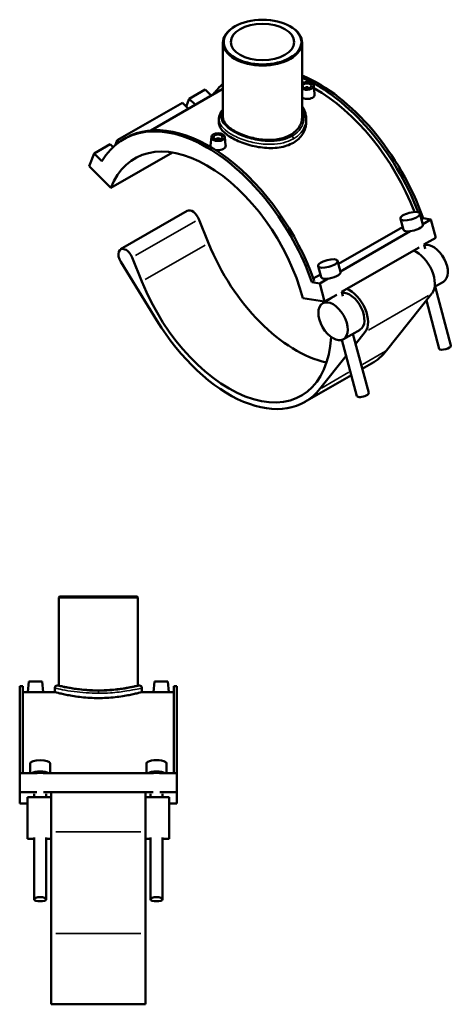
# Model space of a CAD drawing. Header units: inches. Extents: x -0.9 to 58.2, y -1.4 to 53.5.
# Tile 6 of 6: x 39.2 to 58.2, y 10.1 to 53.5. Entities that reach past the tile are written whole.
import ezdxf

# ---------------------------------------------------------------- set-up
doc = ezdxf.new("R2010")
doc.units = ezdxf.units.IN
doc.header["$MEASUREMENT"] = 0
doc.layers.add('Visible (ANSI)', color=7, linetype='Continuous', lineweight=50)
doc.layers.add('Visible Narrow (ANSI)', color=7, linetype='Continuous', lineweight=35)

msp = doc.modelspace()

# ---------------------------------------------------------------- linework, layer by layer
at = {"layer": 'Visible (ANSI)'}
for p, q in [((48.664, 53.203), (48.64, 53.189)), ((51.094, 53.203), (51.118, 53.189)), ((48.133, 52.48), (48.133, 49.214)), ((51.625, 52.48), (51.625, 49.214)), ((48.133, 50.445), (44.951, 48.613)), ((47.358, 50.415), (46.653, 50.009)), ((47.358, 50.415), (47.622, 50.151)), ((51.76, 50.476), (51.76, 50.469)), ((51.918, 50.476), (51.918, 50.469)), ((52.134, 50.583), (52.174, 50.205)), ((46.52, 49.662), (46.653, 50.009)), ((46.653, 50.009), (46.918, 49.745)), ((46.348, 49.833), (43.468, 48.175)), ((46.612, 49.569), (46.348, 49.833)), ((47.958, 49.12), (47.958, 48.96)), ((51.8, 49.12), (51.8, 48.96)), ((43.864, 48.281), (43.766, 48.224)), ((47.624, 48.326), (47.584, 47.946)), ((47.84, 48.211), (47.84, 48.219)), ((47.998, 48.211), (47.998, 48.219)), ((48.214, 48.326), (48.254, 47.947)), ((43.162, 47.999), (42.458, 47.593)), ((43.292, 47.87), (43.162, 47.999)), ((43.382, 47.951), (43.468, 48.175)), ((43.468, 48.175), (43.555, 48.088)), ((42.242, 47.032), (42.458, 47.593)), ((42.458, 47.593), (42.803, 47.249)), ((43.199, 46.079), (45.906, 47.638)), ((42.242, 47.032), (43.199, 46.079)), ((46.563, 45.062), (43.623, 43.369)), ((56.816, 44.946), (56.945, 44.46)), ((56.955, 44.743), (56.881, 44.7)), ((57.301, 44.689), (56.955, 44.743)), ((47.073, 44.697), (47.5, 43.637)), ((53.226, 42.72), (56.053, 44.348)), ((55.954, 44.716), (56.084, 44.231)), ((57.301, 44.689), (56.939, 44.481)), ((57.516, 43.88), (57.301, 44.689)), ((56.391, 44.166), (53.313, 42.393)), ((57.516, 43.88), (56.982, 43.573)), ((56.776, 43.454), (53.356, 41.485)), ((56.995, 43.58), (57.044, 43.396)), ((44.56, 41.944), (44.133, 43.004)), ((43.634, 42.816), (45.224, 40.223)), ((52.458, 42.143), (52.328, 42.628)), ((53.319, 42.372), (53.189, 42.857)), ((52.116, 42.081), (52.426, 42.259)), ((52.153, 41.977), (52.055, 41.921)), ((52.4, 41.867), (52.055, 41.921)), ((52.765, 42.077), (52.4, 41.867)), ((52.616, 41.059), (52.4, 41.867)), ((57.853, 41.94), (57.463, 41.715)), ((57.488, 41.729), (58.183, 39.122)), ((53.15, 41.366), (52.616, 41.059)), ((53.418, 41.307), (53.369, 41.492)), ((57.346, 41.416), (55.347, 38.903)), ((51.659, 41.207), (52.616, 41.059)), ((52.894, 41.199), (52.528, 40.989)), ((52.901, 41.17), (52.889, 41.216)), ((57.101, 41.107), (57.666, 38.985)), ((54.178, 39.823), (53.443, 39.4)), ((54.557, 37.034), (53.862, 39.641)), ((53.982, 39.19), (54.406, 39.723)), ((54.04, 36.896), (53.38, 39.373)), ((52.407, 37.21), (53.568, 38.669)), ((54.685, 38.328), (54.275, 38.092)), ((53.795, 37.815), (51.745, 36.634)), ((40.933, 28.052), (40.898, 28.017)), ((44.39, 28.017), (40.898, 28.017)), ((40.898, 28.017), (40.898, 24.125)), ((40.933, 28.052), (44.355, 28.052)), ((44.355, 28.052), (44.39, 28.017)), ((44.39, 28.017), (44.39, 24.125)), ((39.179, 24.096), (39.179, 20.263)), ((39.317, 24.096), (39.179, 24.096)), ((39.317, 24.096), (39.317, 20.263)), ((39.576, 24.303), (39.536, 23.842)), ((40.167, 24.303), (39.576, 24.303)), ((40.167, 24.303), (40.207, 23.842)), ((40.723, 24.02), (40.723, 23.842)), ((40.828, 24.125), (40.898, 24.125)), ((44.39, 24.125), (44.46, 24.125)), ((44.564, 24.02), (44.564, 23.842)), ((45.12, 24.303), (45.08, 23.842)), ((45.12, 24.303), (45.711, 24.303)), ((45.711, 24.303), (45.751, 23.842)), ((45.97, 24.096), (45.97, 20.263)), ((46.109, 24.096), (45.97, 24.096)), ((46.109, 24.096), (46.109, 20.263)), ((39.536, 23.842), (39.317, 23.842)), ((40.723, 23.842), (40.207, 23.842)), ((45.08, 23.842), (44.564, 23.842)), ((45.97, 23.842), (45.751, 23.842)), ((39.634, 20.263), (39.634, 20.689)), ((40.525, 20.263), (40.525, 20.689)), ((44.762, 20.689), (44.762, 20.263)), ((45.653, 20.689), (45.653, 20.263)), ((39.934, 20.263), (39.179, 20.263)), ((39.179, 19.425), (39.179, 20.263)), ((45.062, 20.263), (40.225, 20.263)), ((46.109, 20.263), (45.353, 20.263)), ((46.109, 19.425), (46.109, 20.263)), ((39.934, 19.425), (39.179, 19.425)), ((39.179, 18.933), (39.179, 19.425)), ((39.525, 19.2), (39.525, 17.367)), ((40.565, 19.2), (39.525, 19.2)), ((39.812, 19.2), (39.812, 19.349)), ((40.565, 19.425), (40.225, 19.425)), ((40.347, 19.2), (40.347, 19.349)), ((40.565, 19.43), (40.565, 17.672)), ((44.723, 19.43), (40.565, 19.43)), ((44.723, 17.672), (44.723, 19.43)), ((45.062, 19.425), (44.723, 19.425)), ((45.762, 19.2), (44.723, 19.2)), ((44.94, 19.349), (44.94, 19.2)), ((46.109, 19.425), (45.353, 19.425)), ((45.475, 19.349), (45.475, 19.2)), ((45.762, 17.367), (45.762, 19.2)), ((46.109, 18.933), (46.109, 19.425)), ((39.525, 18.933), (39.179, 18.933)), ((46.109, 18.933), (45.762, 18.933)), ((39.812, 14.706), (39.812, 17.422)), ((40.347, 14.706), (40.347, 17.422)), ((40.565, 13.19), (40.565, 17.672)), ((44.723, 17.672), (44.723, 13.19)), ((44.94, 17.422), (44.94, 14.706)), ((45.475, 17.422), (45.475, 14.706)), ((39.812, 17.367), (39.525, 17.367)), ((40.565, 17.367), (40.347, 17.367)), ((44.94, 17.367), (44.723, 17.367)), ((45.762, 17.367), (45.475, 17.367)), ((40.565, 13.19), (40.565, 10.071)), ((44.723, 10.071), (44.723, 13.19)), ((44.723, 10.071), (40.565, 10.071))]:
    msp.add_line(p, q, dxfattribs=at)
for centre, start, end in [((40.828, 24.02), 90, 180), ((44.46, 24.02), 0, 90)]:
    msp.add_arc(centre, 0.105, start, end, dxfattribs=at)
for centre, major_axis, ratio in [((49.879, 52.509), (-1.711, 0), 0.575862), ((49.879, 52.509), (1.397, 0), 0.575862), ((51.839, 50.573), (0.197, 0), 0.575862), ((47.919, 48.315), (0.295, 0), 0.575862), ((47.919, 48.315), (0.197, 0), 0.575862), ((56.385, 44.831), (-0.431, -0.115), 0.343414), ((52.759, 42.743), (0.431, 0.115), 0.343414), ((52.986, 40.194), (-0.457, 0.794), 0.578093), ((40.08, 14.706), (0.267, 0), 0.34202), ((45.208, 14.706), (-0.267, 0), 0.34202)]:
    msp.add_ellipse(centre, major_axis=major_axis, ratio=ratio, dxfattribs=at)
for centre, major_axis, ratio, start_param, end_param in [((49.879, 52.48), (-1.746, 0), 0.575862, 5.50164, 10.206324), ((52.329, 44.685), (-3.663, 6.361), 0.578093, 4.399703, 5.635779), ((52.231, 44.628), (-3.663, 6.361), 0.578093, 4.447027, 5.616746), ((52.231, 44.628), (-3.663, 6.361), 0.578093, 0.126564, 0.264165), ((51.839, 50.573), (0.295, 0), 0.575862, 3.90154, 8.66483), ((52.231, 44.628), (-3.536, 6.141), 0.578093, 5.612864, 5.620971), ((51.839, 50.476), (-0.0787, 0), 0.575862, 2.972903, 6.451874), ((52.231, 44.628), (-3.536, 6.141), 0.578093, 4.451099, 5.516712), ((47.429, 41.863), (-3.663, 6.361), 0.578093, 4.399703, 6.599739), ((47.527, 41.919), (-3.663, 6.361), 0.578093, 4.399703, 6.283185), ((47.919, 48.219), (-0.0787, 0), 0.575862, 2.972903, 6.451874), ((47.429, 41.863), (-3.177, 5.517), 0.578093, 4.27799, 6.721451), ((46.794, 44.662), (-0.231, 0.401), 0.578093, 4.474238, 6.283185), ((56.514, 44.346), (0.431, 0.115), 0.343414, 3.141593, 6.283185), ((51.349, 44.12), (3.177, -5.517), 0.578093, 4.474238, 5.804118), ((57.396, 42.734), (-0.457, 0.794), 0.578093, 3.141593, 6.153987), ((43.854, 42.968), (-0.231, 0.401), 0.578093, 4.474238, 7.901992), ((56.661, 42.311), (0.572, -0.993), 0.578093, 0.224641, 2.522779), ((52.888, 42.257), (-0.431, -0.115), 0.343414, 0, 3.141593), ((48.409, 42.427), (3.177, -5.517), 0.578093, 4.474238, 7.005128), ((53.721, 40.618), (-0.457, 0.794), 0.578093, 3.141593, 6.053914), ((53.721, 40.618), (0.572, -0.993), 0.578093, 0.224641, 2.522779), ((48.409, 42.427), (3.336, -5.793), 0.578093, 4.760399, 6.507826), ((57.925, 39.053), (0.258, 0.069), 0.343414, 3.141593, 6.283185), ((51.349, 44.12), (3.336, -5.793), 0.578093, 0, 0.224641), ((54.299, 36.965), (-0.258, -0.069), 0.343414, 0, 3.141593), ((45.208, 20.689), (0.446, 0), 0.34202, 0, 3.141593), ((40.08, 20.689), (-0.446, 0), 0.34202, 3.141593, 6.283185), ((40.08, 20.186), (0.446, 0), 0.34202, 0.527716, 2.613876), ((40.08, 20.186), (0.267, 0), 0.34202, 0.995938, 2.145654), ((45.208, 20.186), (-0.446, 0), 0.34202, 3.669309, 5.755469), ((45.208, 20.186), (-0.267, 0), 0.34202, 4.137531, 5.287247)]:
    msp.add_ellipse(centre, major_axis=major_axis, ratio=ratio, start_param=start_param, end_param=end_param, dxfattribs=at)
for points, knots in [([(52.077, 50.052), (52.047, 50.035), (52.009, 50.02), (51.926, 50.002), (51.881, 49.998), (51.797, 50), (51.752, 50.006), (51.68, 50.024), (51.65, 50.035), (51.625, 50.047)], [0, 0, 0, 0, 0.32175, 0.32175, 0.643501, 0.643501, 0.964748, 0.964748, 1.207172, 1.207172, 1.207172, 1.207172]), ([(52.174, 50.205), (52.175, 50.201), (52.175, 50.196), (52.175, 50.167), (52.167, 50.14), (52.133, 50.092), (52.107, 50.069), (52.077, 50.052)], [4.448391, 4.448391, 4.448391, 4.448391, 4.5008338, 4.5008338, 4.8224091, 4.8224091, 5.1439844, 5.1439844, 5.1439844, 5.1439844]), ([(47.958, 49.12), (47.958, 49.168), (47.966, 49.217), (47.994, 49.315), (48.015, 49.364), (48.068, 49.453), (48.098, 49.494), (48.133, 49.534)], [25.856227, 25.856227, 25.856227, 25.856227, 26.498777, 26.498777, 27.17296, 27.17296, 27.779113, 27.779113, 27.779113, 27.779113]), ([(51.625, 49.673), (51.659, 49.623), (51.689, 49.57), (51.742, 49.453), (51.763, 49.388), (51.792, 49.255), (51.8, 49.187), (51.8, 49.12)], [38.66078, 38.66078, 38.66078, 38.66078, 39.250892, 39.250892, 39.941145, 39.941145, 40.631398, 40.631398, 40.631398, 40.631398]), ([(51.625, 49.214), (51.625, 49.14), (51.615, 49.064), (51.571, 48.913), (51.537, 48.839), (51.448, 48.698), (51.393, 48.632), (51.264, 48.514), (51.192, 48.461), (51.036, 48.371), (50.948, 48.331), (50.757, 48.266), (50.654, 48.241), (50.439, 48.206), (50.327, 48.196), (50.101, 48.192), (49.988, 48.197), (49.77, 48.219), (49.657, 48.236), (49.432, 48.282), (49.32, 48.311), (49.104, 48.378), (49.001, 48.416), (48.81, 48.499), (48.722, 48.543), (48.567, 48.632), (48.494, 48.681), (48.365, 48.783), (48.31, 48.836), (48.221, 48.944), (48.187, 48.998), (48.143, 49.107), (48.133, 49.161), (48.133, 49.214)], [10.06478, 10.06478, 10.06478, 10.06478, 10.903574, 10.903574, 11.742369, 11.742369, 12.581163, 12.581163, 13.419957, 13.419957, 14.258752, 14.258752, 15.097546, 15.097546, 15.936341, 15.936341, 16.775135, 16.775135, 17.613835, 17.613835, 18.452536, 18.452536, 19.291236, 19.291236, 20.129936, 20.129936, 20.968637, 20.968637, 21.807337, 21.807337, 22.646037, 22.646037, 23.484738, 23.484738, 23.484738, 23.484738]), ([(51.237, 48.068), (51.151, 48.019), (51.055, 47.975), (50.844, 47.905), (50.731, 47.878), (50.494, 47.842), (50.371, 47.834), (50.123, 47.832), (49.999, 47.84), (49.759, 47.867), (49.635, 47.888), (49.387, 47.942), (49.264, 47.975), (49.027, 48.052), (48.914, 48.095), (48.703, 48.187), (48.607, 48.235), (48.435, 48.334), (48.355, 48.387), (48.214, 48.498), (48.153, 48.555), (48.055, 48.671), (48.018, 48.73), (47.97, 48.846), (47.958, 48.904), (47.958, 48.96)], [0, 0, 0, 0, 0.923926, 0.923926, 1.847852, 1.847852, 2.771778, 2.771778, 3.695704, 3.695704, 4.61945, 4.61945, 5.543195, 5.543195, 6.466941, 6.466941, 7.390686, 7.390686, 8.314432, 8.314432, 9.238177, 9.238177, 10.161923, 10.161923, 11.085668, 11.085668, 11.085668, 11.085668]), ([(51.8, 48.96), (51.8, 48.877), (51.788, 48.791), (51.74, 48.622), (51.703, 48.539), (51.605, 48.382), (51.544, 48.308), (51.403, 48.176), (51.323, 48.117), (51.237, 48.068)], [25.867041, 25.867041, 25.867041, 25.867041, 26.790967, 26.790967, 27.714893, 27.714893, 28.638819, 28.638819, 29.562745, 29.562745, 29.562745, 29.562745]), ([(47.599, 47.879), (47.588, 47.897), (47.583, 47.917), (47.583, 47.939), (47.583, 47.943), (47.584, 47.946)], [4.2495759, 4.2495759, 4.2495759, 4.2495759, 4.5008338, 4.5008338, 4.5526003, 4.5526003, 4.5526003, 4.5526003]), ([(48.157, 47.795), (48.127, 47.778), (48.089, 47.763), (48.006, 47.745), (47.961, 47.741), (47.879, 47.742), (47.837, 47.748), (47.797, 47.757)], [2.5719923, 2.5719923, 2.5719923, 2.5719923, 2.8935677, 2.8935677, 3.215143, 3.215143, 3.5202605, 3.5202605, 3.5202605, 3.5202605]), ([(48.254, 47.947), (48.255, 47.943), (48.255, 47.939), (48.255, 47.91), (48.247, 47.883), (48.212, 47.834), (48.187, 47.812), (48.157, 47.795)], [7.0203757, 7.0203757, 7.0203757, 7.0203757, 7.0724761, 7.0724761, 7.3942264, 7.3942264, 7.7159767, 7.7159767, 7.7159767, 7.7159767]), ([(44.39, 24.125), (44.39, 24.125), (44.379, 24.122), (44.335, 24.112), (44.301, 24.104), (44.212, 24.085), (44.156, 24.073), (44.028, 24.048), (43.956, 24.034), (43.801, 24.008), (43.714, 23.994), (43.524, 23.968), (43.421, 23.956), (43.206, 23.936), (43.093, 23.928), (42.867, 23.918), (42.754, 23.915), (42.534, 23.915), (42.42, 23.918), (42.194, 23.928), (42.082, 23.936), (41.867, 23.956), (41.764, 23.968), (41.574, 23.994), (41.486, 24.008), (41.332, 24.034), (41.259, 24.048), (41.131, 24.073), (41.076, 24.085), (40.986, 24.104), (40.953, 24.112), (40.908, 24.122), (40.898, 24.125), (40.898, 24.125)], [6.709979, 6.709979, 6.709979, 6.709979, 7.548679, 7.548679, 8.387379, 8.387379, 9.22608, 9.22608, 10.06478, 10.06478, 10.903574, 10.903574, 11.742369, 11.742369, 12.581163, 12.581163, 13.419957, 13.419957, 14.258752, 14.258752, 15.097546, 15.097546, 15.936341, 15.936341, 16.775135, 16.775135, 17.613835, 17.613835, 18.452536, 18.452536, 19.291236, 19.291236, 20.129936, 20.129936, 20.129936, 20.129936]), ([(39.872, 23.834), (39.83, 23.834), (39.785, 23.834), (39.702, 23.836), (39.664, 23.837), (39.604, 23.839), (39.579, 23.84), (39.545, 23.841), (39.536, 23.842), (39.536, 23.842)], [2.571992, 2.571992, 2.571992, 2.571992, 2.893568, 2.893568, 3.215143, 3.215143, 3.536566, 3.536566, 3.857988, 3.857988, 3.857988, 3.857988]), ([(40.207, 23.842), (40.207, 23.842), (40.199, 23.841), (40.165, 23.84), (40.139, 23.839), (40.079, 23.837), (40.042, 23.836), (39.959, 23.834), (39.914, 23.834), (39.872, 23.834)], [6.429981, 6.429981, 6.429981, 6.429981, 6.751228, 6.751228, 7.072476, 7.072476, 7.394226, 7.394226, 7.715977, 7.715977, 7.715977, 7.715977]), ([(42.644, 23.576), (42.522, 23.576), (42.397, 23.58), (42.149, 23.593), (42.025, 23.603), (41.789, 23.629), (41.676, 23.644), (41.467, 23.676), (41.371, 23.694), (41.201, 23.727), (41.121, 23.744), (40.98, 23.776), (40.919, 23.791), (40.821, 23.816), (40.784, 23.825), (40.735, 23.838), (40.723, 23.842), (40.723, 23.842)], [0, 0, 0, 0, 0.923926, 0.923926, 1.847852, 1.847852, 2.771778, 2.771778, 3.695704, 3.695704, 4.61945, 4.61945, 5.543195, 5.543195, 6.466941, 6.466941, 7.390686, 7.390686, 7.390686, 7.390686]), ([(44.564, 23.842), (44.564, 23.842), (44.553, 23.838), (44.504, 23.825), (44.467, 23.816), (44.368, 23.791), (44.307, 23.776), (44.167, 23.744), (44.087, 23.727), (43.917, 23.694), (43.821, 23.676), (43.612, 23.644), (43.499, 23.629), (43.262, 23.603), (43.139, 23.593), (42.89, 23.58), (42.765, 23.576), (42.644, 23.576)], [22.172059, 22.172059, 22.172059, 22.172059, 23.095804, 23.095804, 24.01955, 24.01955, 24.943295, 24.943295, 25.867041, 25.867041, 26.790967, 26.790967, 27.714893, 27.714893, 28.638819, 28.638819, 29.562745, 29.562745, 29.562745, 29.562745]), ([(45.416, 23.834), (45.373, 23.834), (45.328, 23.834), (45.246, 23.836), (45.208, 23.837), (45.148, 23.839), (45.123, 23.84), (45.088, 23.841), (45.08, 23.842), (45.08, 23.842)], [0, 0, 0, 0, 0.32175, 0.32175, 0.643501, 0.643501, 0.964748, 0.964748, 1.285996, 1.285996, 1.285996, 1.285996]), ([(45.751, 23.842), (45.751, 23.842), (45.743, 23.841), (45.709, 23.84), (45.683, 23.839), (45.623, 23.837), (45.586, 23.836), (45.503, 23.834), (45.458, 23.834), (45.416, 23.834)], [3.857988, 3.857988, 3.857988, 3.857988, 4.179411, 4.179411, 4.500834, 4.500834, 4.822409, 4.822409, 5.143984, 5.143984, 5.143984, 5.143984])]:
    msp.add_open_spline(points, degree=3, knots=knots, dxfattribs=at)
at = {"layer": 'Visible Narrow (ANSI)'}
for p, q in [((46.926, 44.612), (44.28, 43.088)), ((47.353, 43.552), (44.707, 42.029)), ((57.199, 41.332), (54.553, 39.808)), ((54.286, 38.292), (55.291, 38.871)), ((52.474, 37.248), (53.683, 37.945)), ((42.644, 23.889), (42.644, 23.797)), ((44.515, 17.672), (40.773, 17.672)), ((40.773, 13.19), (44.515, 13.19))]:
    msp.add_line(p, q, dxfattribs=at)
msp.add_ellipse((51.163, 48.285), major_axis=(-0.0523, 0.0908), ratio=0.578093, start_param=3.994832, end_param=5.181175, dxfattribs=at)
for points, knots in [([(51.625, 49.556), (51.693, 49.411), (51.72, 49.254), (51.685, 48.924), (51.611, 48.752), (51.405, 48.511), (51.302, 48.427), (51.182, 48.357)], [39.2387, 39.2387, 39.2387, 39.2387, 40.996252, 40.996252, 43.010156, 43.010156, 44.325373, 44.325373, 44.325373, 44.325373]), ([(47.958, 49.12), (47.959, 49.037), (47.982, 48.953), (48.091, 48.762), (48.193, 48.655), (48.471, 48.451), (48.647, 48.355), (49.058, 48.184), (49.295, 48.111), (49.78, 48.017), (50.026, 47.993), (50.45, 48.003), (50.631, 48.026), (50.959, 48.109), (51.108, 48.168), (51.237, 48.242)], [-25.856227, -25.856227, -25.856227, -25.856227, -24.575014, -24.575014, -22.875591, -22.875591, -21.143614, -21.143614, -19.304409, -19.304409, -17.517346, -17.517346, -16.116483, -16.116483, -14.775124, -14.775124, -14.775124, -14.775124]), ([(51.182, 48.357), (51.059, 48.287), (50.919, 48.232), (50.607, 48.156), (50.435, 48.135), (50.032, 48.129), (49.798, 48.155), (49.336, 48.25), (49.109, 48.321), (48.716, 48.486), (48.547, 48.579), (48.28, 48.773), (48.181, 48.875), (48.055, 49.088), (48.035, 49.201), (48.074, 49.367), (48.098, 49.422), (48.133, 49.476)], [14.775124, 14.775124, 14.775124, 14.775124, 16.116483, 16.116483, 17.517346, 17.517346, 19.304409, 19.304409, 21.143614, 21.143614, 22.875591, 22.875591, 24.575014, 24.575014, 26.406524, 26.406524, 27.316529, 27.316529, 27.316529, 27.316529]), ([(51.237, 48.242), (51.364, 48.316), (51.473, 48.404), (51.693, 48.657), (51.773, 48.836), (51.798, 49.053), (51.8, 49.086), (51.8, 49.12)], [-44.325373, -44.325373, -44.325373, -44.325373, -43.010156, -43.010156, -40.996252, -40.996252, -40.631398, -40.631398, -40.631398, -40.631398]), ([(40.723, 24.02), (40.723, 24.02), (40.738, 24.017), (40.822, 23.997), (40.925, 23.974), (41.206, 23.919), (41.383, 23.887), (41.744, 23.839), (41.918, 23.821), (42.277, 23.796), (42.46, 23.79), (42.644, 23.79)], [-22.162646, -22.162646, -22.162646, -22.162646, -21.143614, -21.143614, -19.304409, -19.304409, -17.517346, -17.517346, -16.116483, -16.116483, -14.775124, -14.775124, -14.775124, -14.775124]), ([(42.644, 23.891), (42.47, 23.891), (42.297, 23.898), (41.958, 23.923), (41.793, 23.942), (41.451, 23.99), (41.285, 24.022), (41.019, 24.078), (40.922, 24.102), (40.842, 24.121), (40.828, 24.125), (40.828, 24.125)], [14.775124, 14.775124, 14.775124, 14.775124, 16.116483, 16.116483, 17.517346, 17.517346, 19.304409, 19.304409, 21.143614, 21.143614, 22.162646, 22.162646, 22.162646, 22.162646]), ([(44.46, 24.125), (44.46, 24.125), (44.456, 24.124), (44.424, 24.116), (44.359, 24.1), (44.151, 24.052), (44.003, 24.021), (43.629, 23.958), (43.396, 23.927), (42.984, 23.897), (42.814, 23.891), (42.644, 23.891)], [36.937828, 36.937828, 36.937828, 36.937828, 37.458091, 37.458091, 39.166322, 39.166322, 40.996252, 40.996252, 43.010156, 43.010156, 44.325373, 44.325373, 44.325373, 44.325373]), ([(42.644, 23.79), (42.823, 23.79), (43.003, 23.796), (43.439, 23.825), (43.685, 23.856), (44.081, 23.918), (44.238, 23.949), (44.458, 23.995), (44.527, 24.011), (44.56, 24.019), (44.564, 24.02), (44.564, 24.02)], [-44.325373, -44.325373, -44.325373, -44.325373, -43.010156, -43.010156, -40.996252, -40.996252, -39.166322, -39.166322, -37.458091, -37.458091, -36.937828, -36.937828, -36.937828, -36.937828])]:
    msp.add_open_spline(points, degree=3, knots=knots, dxfattribs=at)

doc.saveas('drawing.dxf')
